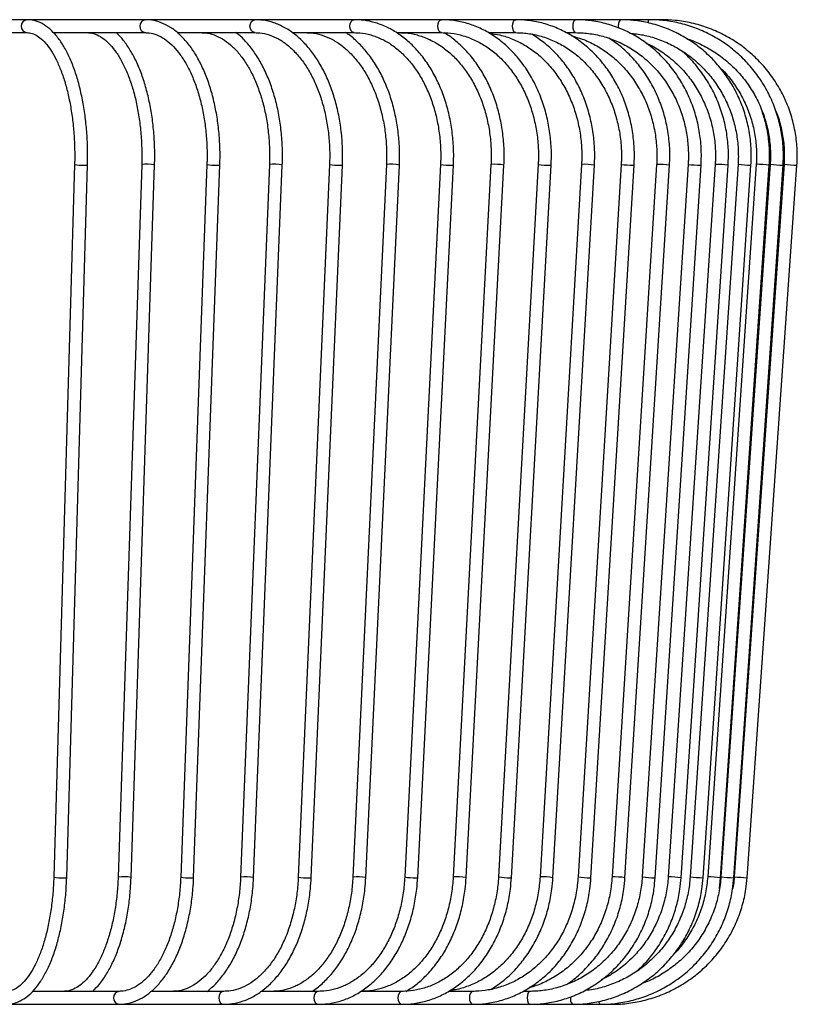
# Model space of a CAD drawing. Header units: millimetres. Extents: x 70.7 to 124.4, y 161.4 to 240.5.
# Tile 5 of 6: x 112.3 to 124.4, y 168.7 to 183.9. Entities that reach past the tile are written whole.
import ezdxf

# ---------------------------------------------------------------- set-up
doc = ezdxf.new("R2010")
doc.units = ezdxf.units.MM

msp = doc.modelspace()

# ---------------------------------------------------------------- linework, layer by layer
at = {"color": 7, "linetype": 'Continuous', "lineweight": 25}
for p, q in [((112.4632, 183.8682), (110.529, 183.8682)), ((114.2907, 183.8682), (112.4632, 183.8682)), ((115.9837, 183.8682), (114.2907, 183.8682)), ((117.5166, 183.8682), (115.9837, 183.8682)), ((118.866, 183.8682), (117.5166, 183.8682)), ((120.0117, 183.8682), (118.866, 183.8682)), ((120.9362, 183.8682), (120.0117, 183.8682)), ((121.6254, 183.8682), (120.9362, 183.8682)), ((122.069, 183.8682), (121.6254, 183.8682)), ((122.2602, 183.8682), (122.069, 183.8682)), ((110.8434, 183.6682), (112.4632, 183.6682)), ((112.8684, 183.6682), (114.2907, 183.6682)), ((114.7839, 183.6682), (115.9837, 183.6682)), ((116.5594, 183.6682), (117.5166, 183.6682)), ((118.1677, 183.6682), (118.866, 183.6682)), ((119.5839, 183.6682), (120.0117, 183.6682)), ((120.7863, 183.6682), (120.9362, 183.6682)), ((113.1972, 181.6316), (112.8757, 170.6316)), ((113.0756, 170.6257), (113.3971, 181.6257)), ((114.2333, 181.632), (113.8694, 170.632)), ((114.0693, 170.6254), (114.4332, 181.6254)), ((115.2411, 181.6323), (114.8361, 170.6323)), ((115.036, 170.625), (115.4409, 181.625)), ((116.206, 181.6327), (115.7615, 170.6327)), ((115.9614, 170.6246), (116.4058, 181.6246)), ((117.1346, 181.633), (116.6524, 170.633)), ((116.8522, 170.6243), (117.3344, 181.6243)), ((118.0136, 181.6334), (117.4954, 170.6334)), ((117.6952, 170.624), (118.2134, 181.624)), ((118.849, 181.6337), (118.2968, 170.6337)), ((118.4965, 170.6236), (119.0488, 181.6236)), ((119.6288, 181.634), (119.0447, 170.634)), ((119.2444, 170.6234), (119.8285, 181.6234)), ((120.3583, 181.6342), (119.7445, 170.6342)), ((119.9442, 170.6231), (120.558, 181.6231)), ((121.0271, 181.6345), (120.3859, 170.6345)), ((120.5856, 170.6228), (121.2268, 181.6228)), ((121.6397, 181.6347), (120.9736, 170.6347)), ((121.1732, 170.6226), (121.8394, 181.6226)), ((122.1873, 181.6349), (121.4988, 170.6349)), ((121.6984, 170.6224), (122.3869, 181.6224)), ((122.6737, 181.6351), (121.9653, 170.6351)), ((122.1649, 170.6222), (122.8733, 181.6222)), ((123.0918, 181.6352), (122.3664, 170.6352)), ((122.5659, 170.6221), (123.2914, 181.6221)), ((123.4446, 181.6354), (122.7048, 170.6354)), ((122.9043, 170.6219), (123.6442, 181.6219)), ((123.7269, 181.6355), (122.9756, 170.6355)), ((123.1751, 170.6218), (123.9265, 181.6218)), ((123.9408, 181.6356), (123.1807, 170.6356)), ((123.3802, 170.6218), (124.1403, 181.6218)), ((124.1547, 181.6356), (123.3858, 170.6356)), ((123.5853, 170.6217), (124.3542, 181.6217)), ((123.6403, 181.6217), (123.6442, 181.6219)), ((124.1391, 181.6217), (124.1403, 181.6218)), ((124.3541, 181.6217), (124.3542, 181.6217)), ((122.9005, 170.6217), (122.9043, 170.6219)), ((123.1566, 170.4541), (123.1751, 170.6218)), ((123.379, 170.6217), (123.3802, 170.6218)), ((123.3809, 170.6318), (123.3848, 170.6315)), ((123.5853, 170.6217), (123.5853, 170.6217)), ((113.8858, 168.8682), (112.5497, 168.8682)), ((115.5015, 168.8682), (114.3819, 168.8682)), ((116.9643, 168.8682), (116.0805, 168.8682)), ((118.2522, 168.8682), (117.6192, 168.8682)), ((119.3456, 168.8682), (118.9742, 168.8682)), ((120.2278, 168.8682), (120.1249, 168.8682)), ((112.1417, 168.6682), (113.8858, 168.6682)), ((113.8858, 168.6682), (115.5015, 168.6682)), ((115.5015, 168.6682), (116.9643, 168.6682)), ((116.9643, 168.6682), (118.2522, 168.6682)), ((118.2522, 168.6682), (119.3456, 168.6682)), ((119.3456, 168.6682), (120.2278, 168.6682)), ((120.2278, 168.6682), (120.8856, 168.6682)), ((120.8856, 168.6682), (121.3089, 168.6682)), ((121.3089, 168.6682), (121.4914, 168.6682))]:
    msp.add_line(p, q, dxfattribs=at)
at = {"color": 7, "linetype": 'Continuous', "lineweight": 25, "flags": 128}
for points in [[(115.9831, 183.6682), (115.9539, 183.6758), (115.9286, 183.6975), (115.9117, 183.7299), (115.9058, 183.7682), (115.9117, 183.8064), (115.9286, 183.8389), (115.9539, 183.8606), (115.9837, 183.8682)], [(117.5161, 183.6682), (117.4899, 183.6758), (117.4673, 183.6975), (117.4522, 183.7299), (117.4469, 183.7682), (117.4522, 183.8064), (117.4673, 183.8389), (117.4899, 183.8606), (117.5166, 183.8682)], [(118.8658, 183.6682), (118.843, 183.6758), (118.8234, 183.6975), (118.8104, 183.7299), (118.8058, 183.7682), (118.8104, 183.8064), (118.8234, 183.8389), (118.843, 183.8606), (118.866, 183.8682)], [(120.0115, 183.6682), (119.9926, 183.6758), (119.9763, 183.6975), (119.9655, 183.7299), (119.9617, 183.7682), (119.9655, 183.8064), (119.9763, 183.8389), (119.9926, 183.8606), (120.0117, 183.8682)], [(120.936, 183.6682), (120.9213, 183.6758), (120.9086, 183.6975), (120.9002, 183.7299), (120.8972, 183.7682), (120.9002, 183.8064), (120.9086, 183.8389), (120.9213, 183.8606), (120.9362, 183.8682)], [(119.0205, 181.6217), (119.0417, 181.6222), (119.0488, 181.6236)], [(120.5378, 181.6217), (120.5548, 181.6222), (120.558, 181.6231)], [(121.8259, 181.6217), (121.8385, 181.6222), (121.8394, 181.6226)], [(122.8654, 181.6217), (122.8733, 181.6222), (122.8733, 181.6222)], [(124.1399, 181.6322), (124.1533, 181.6313), (124.1543, 181.6313)], [(118.4683, 170.6217), (118.4895, 170.6222), (118.4965, 170.6236)], [(119.924, 170.6217), (119.941, 170.6222), (119.9442, 170.6231)], [(121.1598, 170.6217), (121.1723, 170.6222), (121.1732, 170.6226)], [(122.157, 170.6217), (122.1649, 170.6222), (122.1649, 170.6222)], [(115.5009, 168.8682), (115.4717, 168.8606), (115.4464, 168.8389), (115.4295, 168.8064), (115.4236, 168.7682), (115.4295, 168.7299), (115.4464, 168.6975), (115.4717, 168.6758), (115.5015, 168.6682)], [(116.9639, 168.8682), (116.9377, 168.8606), (116.9151, 168.8389), (116.9, 168.8064), (116.8947, 168.7682), (116.9, 168.7299), (116.9151, 168.6975), (116.9377, 168.6758), (116.9643, 168.6682)], [(118.2519, 168.8682), (118.2292, 168.8606), (118.2096, 168.8389), (118.1965, 168.8064), (118.1919, 168.7682), (118.1965, 168.7299), (118.2096, 168.6975), (118.2292, 168.6758), (118.2522, 168.6682)], [(119.3454, 168.8682), (119.3264, 168.8606), (119.3102, 168.8389), (119.2994, 168.8064), (119.2956, 168.7682), (119.2994, 168.7299), (119.3102, 168.6975), (119.3264, 168.6758), (119.3456, 168.6682)], [(120.2277, 168.8682), (120.2129, 168.8606), (120.2002, 168.8389), (120.1918, 168.8064), (120.1888, 168.7682), (120.1918, 168.7299), (120.2002, 168.6975), (120.2129, 168.6758), (120.2278, 168.6682)]]:
    msp.add_lwpolyline(points, dxfattribs=at)
at = {"color": 7, "linetype": 'Continuous', "lineweight": 25}
for centre, radius, start, end in [((112.471, 183.7681), 0.1003, 94.45464, 264.93081), ((114.3039, 183.7681), 0.1009, 97.50962, 262.0487), ((121.7372, 183.7788), 0.1431, 141.35543, 195.13336), ((122.1365, 183.8238), 0.0808, 146.66441, 183.0889), ((113.3024, 182.1184), 0.498, 257.80108, 274.19274), ((113.3555, 181.8022), 0.1813, 264.71392, 283.25322), ((114.3148, 181.0711), 0.5668, 77.94156, 98.26579), ((115.3599, 182.2359), 0.6151, 258.86295, 273.13384), ((115.4088, 181.7449), 0.1242, 262.94203, 285.01426), ((116.2811, 181.0167), 0.6205, 78.41159, 96.9591), ((117.268, 182.3735), 0.7524, 259.78606, 272.21064), ((117.3105, 181.6983), 0.0778, 260.03938, 287.90096), ((118.0816, 180.9524), 0.6844, 78.89771, 95.70232), ((118.9985, 182.5392), 0.9178, 260.62599, 271.37396), ((119.6887, 180.8768), 0.7595, 79.39324, 94.52523), ((120.5261, 182.7428), 1.1212, 261.39752, 270.60036), ((121.0743, 180.7256), 0.9101, 80.35562, 92.97237), ((121.8295, 183.0106), 1.3889, 262.14566, 269.85166), ((122.2168, 180.5055), 1.1298, 81.33896, 91.49516), ((122.8935, 183.4007), 1.7792, 262.9052, 269.09517), ((123.095, 180.1637), 1.4715, 82.32931, 90.12269), ((123.7006, 183.8901), 2.2692, 263.52214, 268.47758), ((123.6679, 179.3029), 2.3333, 83.6362, 88.54881), ((124.3193, 185.6236), 4.006, 264.57776, 267.42169), ((125.5849, 200.6554), 19.0735, 265.69971, 266.30036), ((112.981, 171.1201), 0.4998, 257.8359, 274.17069), ((113.034, 170.8024), 0.1815, 264.72202, 283.23899), ((113.9508, 170.0706), 0.5673, 77.94834, 98.25379), ((114.955, 171.2372), 0.6164, 258.88168, 273.12267), ((115.0038, 170.7449), 0.1242, 262.94464, 285.01021), ((115.8367, 170.0161), 0.6212, 78.41915, 96.94625), ((116.7858, 171.3748), 0.7537, 259.79972, 272.20299), ((116.8283, 170.6981), 0.0776, 260.01662, 287.93212), ((117.5633, 169.9515), 0.6852, 78.90593, 95.68897), ((118.4463, 171.5396), 0.9182, 260.62936, 271.37218), ((119.1046, 169.8763), 0.76, 79.39702, 94.51854), ((119.9123, 171.7438), 1.1222, 261.40329, 270.5975), ((120.4331, 169.7249), 0.9108, 80.35913, 92.9664), ((121.1634, 172.0121), 1.3904, 262.15136, 269.84899), ((121.5282, 169.5046), 1.1307, 81.34206, 91.49011), ((122.1851, 172.4005), 1.7791, 262.90475, 269.09537), ((122.3695, 169.1637), 1.4715, 82.32932, 90.12268), ((122.9608, 172.8906), 2.2697, 263.52285, 268.47718), ((122.9164, 168.3023), 2.3339, 83.63666, 88.54803), ((123.5594, 174.6262), 4.0086, 264.57896, 267.42104), ((124.8155, 189.6485), 19.0665, 265.69956, 266.30044), ((113.899, 168.7682), 0.1009, 97.94557, 262.49083), ((120.9922, 168.7543), 0.137, 167.16731, 218.91431), ((121.3721, 168.7104), 0.076, 178.17049, 213.75888)]:
    msp.add_arc(centre, radius, start, end, dxfattribs=at)
for points, knots in [([(113.3971, 181.6257), (113.398, 181.6706), (113.4007, 181.8007), (113.395, 182.0167), (113.3754, 182.2693), (113.3425, 182.5146), (113.297, 182.7489), (113.2392, 182.9689), (113.1697, 183.1715), (113.0892, 183.3539), (112.9981, 183.5134), (112.8969, 183.6474), (112.786, 183.7533), (112.6671, 183.8269), (112.5576, 183.8633), (112.4892, 183.8668), (112.4632, 183.8682)], [0, 0, 0, 0, 0.0398305, 0.1155161, 0.1912566, 0.2670558, 0.3429645, 0.4190428, 0.4953631, 0.5720113, 0.6490739, 0.7265813, 0.8042489, 0.8808866, 0.9548101, 1, 1, 1, 1]), ([(115.4409, 181.625), (115.4421, 181.6701), (115.4455, 181.8008), (115.4383, 182.0175), (115.4136, 182.2711), (115.3721, 182.5173), (115.3147, 182.7525), (115.2418, 182.9733), (115.1543, 183.1765), (115.0532, 183.3591), (114.9394, 183.5182), (114.8143, 183.6509), (114.6795, 183.7546), (114.5376, 183.8264), (114.4066, 183.8629), (114.324, 183.8667), (114.2907, 183.8682)], [0, 0, 0, 0, 0.0398793, 0.1155191, 0.1912149, 0.2669656, 0.3428122, 0.4187973, 0.494962, 0.5713354, 0.6479096, 0.7245553, 0.8008789, 0.8762904, 0.9502257, 1, 1, 1, 1]), ([(117.3344, 181.6243), (117.3358, 181.6696), (117.3399, 181.8007), (117.3312, 182.0181), (117.3019, 182.2722), (117.2525, 182.519), (117.1841, 182.7547), (117.0975, 182.9759), (116.9937, 183.1792), (116.8741, 183.3615), (116.7401, 183.5199), (116.5939, 183.6515), (116.4375, 183.7542), (116.2739, 183.8253), (116.1214, 183.8626), (116.0243, 183.8665), (115.9837, 183.8682)], [0, 0, 0, 0, 0.0399388, 0.1155015, 0.1911191, 0.2667809, 0.3425124, 0.4183349, 0.4942595, 0.5702757, 0.6463166, 0.7222275, 0.7977825, 0.8727168, 0.9468568, 1, 1, 1, 1]), ([(119.0488, 181.6236), (119.0504, 181.6692), (119.0551, 181.8006), (119.0452, 182.0184), (119.0116, 182.2729), (118.9552, 182.5199), (118.8771, 182.7558), (118.7783, 182.9771), (118.6601, 183.1802), (118.5242, 183.3621), (118.3726, 183.5199), (118.2076, 183.6508), (118.0318, 183.753), (117.8482, 183.8241), (117.6752, 183.8623), (117.5641, 183.8664), (117.5166, 183.8682)], [0, 0, 0, 0, 0.0400026, 0.1154541, 0.1909578, 0.266492, 0.3420668, 0.4176861, 0.4933421, 0.5689962, 0.6445844, 0.7200118, 0.7951622, 0.8699305, 0.9442748, 1, 1, 1, 1]), ([(120.558, 181.6231), (120.5599, 181.6688), (120.5651, 181.8004), (120.5541, 182.0185), (120.5169, 182.2731), (120.4544, 182.5202), (120.368, 182.756), (120.2587, 182.9771), (120.1281, 183.18), (119.9783, 183.3615), (119.8114, 183.5189), (119.63, 183.6496), (119.437, 183.7517), (119.2354, 183.823), (119.0438, 183.862), (118.9201, 183.8663), (118.866, 183.8682)], [0, 0, 0, 0, 0.0400653, 0.1153788, 0.1907408, 0.2661204, 0.3415159, 0.4169182, 0.4923095, 0.5676602, 0.6429283, 0.7180624, 0.7930113, 0.8677397, 0.9422458, 1, 1, 1, 1]), ([(121.8394, 181.6226), (121.8413, 181.6685), (121.847, 181.8002), (121.8351, 182.0184), (121.7949, 182.2729), (121.7274, 182.5199), (121.634, 182.7556), (121.516, 182.9765), (121.3752, 183.1791), (121.2137, 183.3604), (121.0339, 183.5176), (120.8387, 183.6482), (120.631, 183.7504), (120.414, 183.8221), (120.2062, 183.8618), (120.0714, 183.8662), (120.0117, 183.8682)], [0, 0, 0, 0, 0.0401226, 0.1152853, 0.1904917, 0.2657045, 0.3409164, 0.4161165, 0.49129, 0.5664172, 0.6414756, 0.7164417, 0.791297, 0.8660329, 0.9406564, 1, 1, 1, 1]), ([(122.8733, 181.6222), (122.8754, 181.6682), (122.8815, 181.8), (122.8688, 182.0183), (122.8263, 182.2726), (122.7547, 182.5194), (122.6559, 182.755), (122.531, 182.9756), (122.382, 183.178), (122.2112, 183.3592), (122.0211, 183.5163), (121.8147, 183.6469), (121.5951, 183.7493), (121.3656, 183.8213), (121.1445, 183.8616), (121.0006, 183.8661), (120.9362, 183.8682)], [0, 0, 0, 0, 0.0401713, 0.1151882, 0.1902445, 0.2653014, 0.3403514, 0.415386, 0.4903956, 0.56537, 0.640299, 0.7151741, 0.7899903, 0.8647476, 0.9394519, 1, 1, 1, 1]), ([(123.6442, 181.6219), (123.6464, 181.668), (123.6527, 181.7999), (123.6396, 182.0181), (123.5952, 182.2722), (123.5208, 182.5189), (123.4179, 182.7542), (123.288, 182.9747), (123.133, 183.177), (122.9552, 183.3581), (122.7575, 183.5152), (122.5427, 183.6459), (122.3142, 183.7485), (122.0753, 183.8207), (121.8442, 183.8615), (121.6934, 183.8661), (121.6254, 183.8682)], [0, 0, 0, 0, 0.040209, 0.1151025, 0.1900322, 0.2649609, 0.3398836, 0.4147958, 0.4896927, 0.56457, 0.6394243, 0.7142533, 0.7890562, 0.8638344, 0.9385913, 1, 1, 1, 1]), ([(124.1403, 181.6218), (124.1426, 181.6679), (124.1491, 181.7998), (124.1356, 182.0179), (124.0902, 182.272), (124.0139, 182.5185), (123.9084, 182.7537), (123.7753, 182.9741), (123.6164, 183.1763), (123.4343, 183.3574), (123.2316, 183.5145), (123.0115, 183.6453), (122.7771, 183.748), (122.5322, 183.8203), (122.2946, 183.8614), (122.1394, 183.8661), (122.069, 183.8682)], [0, 0, 0, 0, 0.0402338, 0.1150411, 0.1898825, 0.2647234, 0.3395619, 0.4143965, 0.4892257, 0.5640483, 0.6388637, 0.7136714, 0.7884715, 0.8632647, 0.938052, 1, 1, 1, 1]), ([(124.3542, 181.6217), (124.3565, 181.6678), (124.3631, 181.7997), (124.3494, 182.0179), (124.3035, 182.2718), (124.2264, 182.5183), (124.1199, 182.7534), (123.9853, 182.9738), (123.8248, 183.176), (123.6408, 183.357), (123.436, 183.5142), (123.2135, 183.645), (122.9767, 183.7477), (122.7291, 183.8202), (122.4888, 183.8613), (122.3316, 183.866), (122.2602, 183.8682)], [0, 0, 0, 0, 0.0402446, 0.115013, 0.1898148, 0.2646165, 0.3394182, 0.4142197, 0.489021, 0.563822, 0.6386227, 0.7134231, 0.7882232, 0.863023, 0.9378226, 1, 1, 1, 1]), ([(112.4632, 183.6682), (112.4763, 183.6675), (112.5151, 183.6657), (112.5801, 183.6449), (112.6629, 183.5939), (112.7472, 183.5135), (112.831, 183.4023), (112.9097, 183.2647), (112.9818, 183.1021), (113.0457, 182.9169), (113.1001, 182.712), (113.1436, 182.4908), (113.1755, 182.2571), (113.1947, 182.0149), (113.2007, 181.8049), (113.1981, 181.6772), (113.1972, 181.6316)], [0, 0, 0, 0, 0.0396472, 0.1171409, 0.1902309, 0.2678814, 0.3437648, 0.4194048, 0.4952664, 0.5715294, 0.6481699, 0.7251107, 0.8022712, 0.8795805, 0.9569783, 1, 1, 1, 1]), ([(113.3894, 183.6682), (113.4055, 183.6675), (113.4564, 183.6653), (113.542, 183.6398), (113.6464, 183.578), (113.747, 183.4862), (113.8419, 183.3672), (113.9299, 183.2223), (114.0096, 183.0532), (114.0794, 182.8625), (114.1378, 182.6532), (114.1836, 182.4287), (114.216, 182.1928), (114.2339, 181.9496), (114.2369, 181.7613), (114.234, 181.6557), (114.2333, 181.632)], [0, 0, 0, 0, 0.0396854, 0.1250398, 0.2070518, 0.2853284, 0.362025, 0.4383679, 0.5147519, 0.5913683, 0.6682484, 0.7453568, 0.8226396, 0.9000415, 0.9775111, 1, 1, 1, 1]), ([(114.4332, 181.6254), (114.4343, 181.6703), (114.4373, 181.8008), (114.4308, 182.0172), (114.4086, 182.2703), (114.3714, 182.5161), (114.3198, 182.7509), (114.2543, 182.9714), (114.1756, 183.1742), (114.0847, 183.3573), (113.9813, 183.5147), (113.899, 183.6189), (113.8483, 183.6606), (113.8391, 183.6682)], [0, 0, 0, 0, 0.053659, 0.1555374, 0.2574908, 0.3595221, 0.4616946, 0.5640789, 0.6667524, 0.7697915, 0.8732416, 0.9770322, 1, 1, 1, 1]), ([(114.2907, 183.6682), (114.3097, 183.6674), (114.3685, 183.6652), (114.4668, 183.639), (114.5847, 183.5771), (114.6982, 183.4849), (114.8049, 183.3652), (114.9036, 183.2196), (114.9926, 183.0501), (115.0704, 182.8591), (115.1354, 182.6497), (115.1863, 182.4253), (115.2221, 182.1896), (115.2419, 181.9467), (115.245, 181.7597), (115.2418, 181.6552), (115.2411, 181.6323)], [0, 0, 0, 0, 0.0397332, 0.1231101, 0.2046745, 0.2836285, 0.3610839, 0.4379869, 0.5147996, 0.5916915, 0.6687495, 0.7459774, 0.8233462, 0.9008153, 0.9783417, 1, 1, 1, 1]), ([(115.1531, 183.6682), (115.1748, 183.6674), (115.2409, 183.6651), (115.3512, 183.6385), (115.4822, 183.5765), (115.6081, 183.484), (115.7264, 183.3637), (115.8355, 183.2175), (115.9336, 183.0475), (116.0192, 182.8563), (116.0905, 182.6467), (116.1462, 182.4223), (116.1854, 182.1868), (116.207, 181.9442), (116.2102, 181.7582), (116.2067, 181.6546), (116.206, 181.6327)], [0, 0, 0, 0, 0.0397854, 0.1218404, 0.2028811, 0.2821558, 0.3601628, 0.4375506, 0.5147399, 0.5919133, 0.6691637, 0.746525, 0.8239899, 0.9015327, 0.9791203, 1, 1, 1, 1]), ([(116.4058, 181.6246), (116.4071, 181.6698), (116.4109, 181.8007), (116.4029, 182.0179), (116.3758, 182.2717), (116.3303, 182.5183), (116.2672, 182.7537), (116.1873, 182.9748), (116.0914, 183.178), (115.9809, 183.361), (115.8561, 183.5177), (115.7577, 183.6206), (115.6985, 183.6612), (115.6884, 183.6682)], [0, 0, 0, 0, 0.0539943, 0.1562858, 0.2586529, 0.3610877, 0.4636359, 0.5663406, 0.6692355, 0.7723294, 0.8755736, 0.9787299, 1, 1, 1, 1]), ([(115.9837, 183.6682), (116.0078, 183.6674), (116.0809, 183.6651), (116.2025, 183.6381), (116.3459, 183.576), (116.4837, 183.4833), (116.6131, 183.3627), (116.7323, 183.216), (116.8392, 183.0455), (116.9323, 182.8539), (117.0097, 182.6442), (117.0702, 182.4198), (117.1125, 182.1843), (117.1358, 181.9419), (117.1392, 181.7569), (117.1354, 181.6542), (117.1346, 181.633)], [0, 0, 0, 0, 0.0398384, 0.1209759, 0.2015357, 0.2809168, 0.3592957, 0.4370771, 0.5145907, 0.5920346, 0.669482, 0.7469855, 0.8245553, 0.902179, 0.9798338, 1, 1, 1, 1]), ([(116.7694, 183.6682), (116.7957, 183.6674), (116.8753, 183.665), (117.0075, 183.6379), (117.1629, 183.5756), (117.312, 183.4828), (117.452, 183.3619), (117.5807, 183.2148), (117.6962, 183.044), (117.7964, 182.8521), (117.8797, 182.6422), (117.9447, 182.4177), (117.9901, 182.1823), (118.015, 181.9399), (118.0185, 181.7557), (118.0144, 181.6538), (118.0136, 181.6334)], [0, 0, 0, 0, 0.0398903, 0.1203726, 0.2005255, 0.279896, 0.3585077, 0.4365918, 0.5143855, 0.592057, 0.6696968, 0.7473461, 0.825027, 0.9027384, 0.9804668, 1, 1, 1, 1]), ([(118.2134, 181.624), (118.2149, 181.6694), (118.2193, 181.8006), (118.21, 182.0183), (118.1785, 182.2726), (118.1255, 182.5196), (118.0521, 182.7554), (117.9591, 182.9767), (117.8479, 183.1798), (117.72, 183.3624), (117.5762, 183.5185), (117.4631, 183.6208), (117.3955, 183.6612), (117.3838, 183.6682)], [0, 0, 0, 0, 0.0542381, 0.156703, 0.2592408, 0.3618295, 0.4644927, 0.5672464, 0.6700909, 0.7729944, 0.875848, 0.9784891, 1, 1, 1, 1]), ([(117.5166, 183.6682), (117.5451, 183.6674), (117.6307, 183.665), (117.7728, 183.6377), (117.9394, 183.5753), (118.0992, 183.4824), (118.2492, 183.3613), (118.3871, 183.2139), (118.5105, 183.0428), (118.6176, 182.8507), (118.7066, 182.6406), (118.7758, 182.4159), (118.8242, 182.1805), (118.8501, 181.9424), (118.8542, 181.759), (118.85, 181.6578), (118.849, 181.6337)], [0, 0, 0, 0, 0.0399396, 0.1199429, 0.1997628, 0.2790647, 0.3578087, 0.4361139, 0.5141385, 0.5920136, 0.6698264, 0.7476195, 0.8254142, 0.9032183, 0.9769628, 1, 1, 1, 1]), ([(118.2136, 183.6682), (118.2441, 183.6674), (118.3354, 183.665), (118.4867, 183.6376), (118.6638, 183.5751), (118.8335, 183.4821), (118.9929, 183.3609), (119.1394, 183.2133), (119.2705, 183.0419), (119.3841, 182.8495), (119.4783, 182.6393), (119.5516, 182.4145), (119.6027, 182.179), (119.6301, 181.941), (119.6343, 181.7582), (119.6299, 181.6575), (119.6288, 181.634)], [0, 0, 0, 0, 0.0399861, 0.1196344, 0.199187, 0.2783975, 0.3572066, 0.4356665, 0.5138749, 0.5919267, 0.6698939, 0.7478219, 0.8257316, 0.9036327, 0.977453, 1, 1, 1, 1]), ([(118.866, 183.6682), (118.8984, 183.6674), (118.9949, 183.6649), (119.1548, 183.6375), (119.3416, 183.5749), (119.5206, 183.4819), (119.6888, 183.3606), (119.8432, 183.2128), (119.9814, 183.0413), (120.101, 182.8487), (120.2002, 182.6382), (120.2773, 182.4134), (120.3311, 182.1778), (120.3598, 181.9398), (120.3641, 181.7575), (120.3594, 181.6573), (120.3583, 181.6342)], [0, 0, 0, 0, 0.0400292, 0.1194106, 0.1987499, 0.2778642, 0.3566949, 0.4352571, 0.513606, 0.5918057, 0.6699111, 0.7479615, 0.8259808, 0.9039805, 0.9778815, 1, 1, 1, 1]), ([(119.8285, 181.6234), (119.8303, 181.669), (119.8352, 181.8005), (119.8248, 182.0185), (119.7893, 182.273), (119.7297, 182.5201), (119.6473, 182.756), (119.543, 182.9772), (119.4183, 183.1801), (119.2754, 183.3623), (119.1151, 183.5179), (118.9885, 183.6202), (118.9129, 183.6608), (118.8992, 183.6682)], [0, 0, 0, 0, 0.0544222, 0.1568997, 0.2594457, 0.3620241, 0.46464, 0.5672905, 0.6699502, 0.7725735, 0.8750883, 0.9773976, 1, 1, 1, 1]), ([(119.6025, 183.6583), (119.6572, 183.6513), (119.7789, 183.6358), (119.9626, 183.5742), (120.1502, 183.4819), (120.3263, 183.3603), (120.4881, 183.2125), (120.6328, 183.0408), (120.7581, 182.848), (120.862, 182.6375), (120.9426, 182.4125), (120.9987, 182.1769), (121.0287, 181.9388), (121.0331, 181.7569), (121.0282, 181.6571), (121.0271, 181.6345)], [0, 0, 0, 0, 0.0684269, 0.1521649, 0.2357474, 0.3191216, 0.4022837, 0.485263, 0.5681018, 0.6508412, 0.7335145, 0.8161447, 0.8987459, 0.9770002, 1, 1, 1, 1]), ([(120.0117, 183.6682), (120.0473, 183.6674), (120.1529, 183.6649), (120.3277, 183.6373), (120.5316, 183.5747), (120.727, 183.4816), (120.9104, 183.3602), (121.0789, 183.2123), (121.2296, 183.0404), (121.36, 182.8476), (121.4681, 182.6369), (121.552, 182.4118), (121.6103, 182.1761), (121.6414, 181.9379), (121.6459, 181.7564), (121.6409, 181.657), (121.6397, 181.6347)], [0, 0, 0, 0, 0.0401043, 0.1191285, 0.1981639, 0.2771044, 0.3559104, 0.434571, 0.5130968, 0.5915107, 0.6698383, 0.748103, 0.826323, 0.9045113, 0.9785821, 1, 1, 1, 1]), ([(121.2268, 181.6228), (121.2287, 181.6686), (121.2342, 181.8003), (121.2227, 182.0185), (121.1839, 182.273), (121.1188, 182.5201), (121.0287, 182.7559), (120.9148, 182.9768), (120.7789, 183.1797), (120.6227, 183.3607), (120.4506, 183.5188), (120.3239, 183.6014), (120.2611, 183.6424)], [0, 0, 0, 0, 0.05598766, 0.16104961, 0.26617584, 0.37131804, 0.47646829, 0.5816121, 0.68672571, 0.79177463, 0.89671454, 1, 1, 1, 1]), ([(120.8736, 183.6187), (120.929, 183.6038), (121.0551, 183.5698), (121.2422, 183.4809), (121.4324, 183.3602), (121.6068, 183.212), (121.7629, 183.0402), (121.898, 182.8472), (122.0098, 182.6364), (122.0966, 182.4113), (122.157, 182.1755), (122.1891, 181.9372), (122.1937, 181.756), (122.1885, 181.6569), (122.1873, 181.6349)], [0, 0, 0, 0, 0.07153178, 0.16283444, 0.25403305, 0.34511284, 0.43607579, 0.52693491, 0.61770826, 0.70841441, 0.79906983, 0.88968799, 0.97553438, 1, 1, 1, 1]), ([(120.9362, 183.6682), (120.9743, 183.6673), (121.0872, 183.6649), (121.274, 183.6372), (121.4917, 183.5746), (121.7002, 183.4814), (121.8959, 183.3599), (122.0757, 183.212), (122.2366, 183.04), (122.3757, 182.847), (122.491, 182.6361), (122.5804, 182.4109), (122.6426, 182.175), (122.6756, 181.9367), (122.6803, 181.7556), (122.6749, 181.6568), (122.6737, 181.6351)], [0, 0, 0, 0, 0.0401637, 0.1189788, 0.197825, 0.2766336, 0.3553837, 0.4340637, 0.5126712, 0.5912104, 0.6696898, 0.7481198, 0.8265106, 0.9048717, 0.9791092, 1, 1, 1, 1]), ([(121.774, 183.6601), (121.8425, 183.6526), (121.9889, 183.6366), (122.2073, 183.5739), (122.4256, 183.4815), (122.6306, 183.3598), (122.8188, 183.2118), (122.9872, 183.0398), (123.1329, 182.8467), (123.2535, 182.6357), (123.3471, 182.4104), (123.4121, 182.1743), (123.4466, 181.9359), (123.4514, 181.7551), (123.4458, 181.6567), (123.4446, 181.6354)], [0, 0, 0, 0, 0.0726638, 0.1555274, 0.2383772, 0.321204, 0.404001, 0.4867644, 0.5694934, 0.6521896, 0.7348562, 0.8174977, 0.9001195, 0.9784042, 1, 1, 1, 1]), ([(122.3869, 181.6224), (122.389, 181.6683), (122.3949, 181.8001), (122.3826, 182.0184), (122.3411, 182.2728), (122.2715, 182.5197), (122.1751, 182.7553), (122.0534, 182.976), (121.9084, 183.1788), (121.7414, 183.3589), (121.5868, 183.495), (121.483, 183.5595), (121.447, 183.582)], [0, 0, 0, 0, 0.0589773, 0.169281, 0.2796456, 0.3900142, 0.5003755, 0.6107147, 0.7210136, 0.8312509, 0.9414038, 1, 1, 1, 1]), ([(122.0272, 183.5046), (122.0487, 183.4956), (122.1417, 183.4566), (122.2938, 183.3585), (122.4789, 183.2122), (122.6436, 183.0398), (122.7864, 182.8469), (122.9046, 182.6359), (122.9963, 182.4106), (123.06, 182.1746), (123.0938, 181.9362), (123.0986, 181.7554), (123.093, 181.6567), (123.0918, 181.6352)], [0, 0, 0, 0, 0.0317809, 0.1371263, 0.2424104, 0.347628, 0.45278, 0.5578719, 0.6629114, 0.7679081, 0.8728715, 0.9723175, 1, 1, 1, 1]), ([(122.6524, 183.5731), (122.6571, 183.5718), (122.7397, 183.5499), (122.8919, 183.4792), (123.1035, 183.3603), (123.2969, 183.2116), (123.4702, 183.0398), (123.6201, 182.8466), (123.7443, 182.6356), (123.8405, 182.4101), (123.9074, 182.174), (123.9429, 181.9354), (123.9478, 181.7549), (123.942, 181.6566), (123.9408, 181.6356)], [0, 0, 0, 0, 0.00577068, 0.10323481, 0.20069187, 0.29813934, 0.39557543, 0.49299918, 0.59041049, 0.68781004, 0.78519919, 0.88257992, 0.97486278, 1, 1, 1, 1]), ([(123.2914, 181.6221), (123.2936, 181.6681), (123.2998, 181.7999), (123.2869, 182.0182), (123.2433, 182.2724), (123.1702, 182.5192), (123.0691, 182.7545), (122.9418, 182.9755), (122.7883, 183.1763), (122.6606, 183.3166), (122.5791, 183.381), (122.5628, 183.394)], [0, 0, 0, 0, 0.0688541, 0.1972567, 0.3257238, 0.4541897, 0.5826437, 0.7110744, 0.8394698, 0.9678182, 1, 1, 1, 1]), ([(123.1544, 183.1405), (123.1898, 183.1065), (123.2832, 183.0165), (123.4096, 182.8461), (123.5329, 182.6358), (123.6278, 182.4102), (123.694, 182.1742), (123.729, 181.9356), (123.7339, 181.755), (123.7282, 181.6566), (123.7269, 181.6355)], [0, 0, 0, 0, 0.0892764, 0.2360755, 0.3828385, 0.5295681, 0.6762686, 0.8229458, 0.9619345, 1, 1, 1, 1]), ([(123.9265, 181.6218), (123.9287, 181.6679), (123.9352, 181.7998), (123.9212, 182.0178), (123.8825, 182.2522), (123.8352, 182.3954), (123.8148, 182.4572)], [0, 0, 0, 0, 0.1630592, 0.4664712, 0.7700253, 1, 1, 1, 1]), ([(124.028, 182.4552), (124.0349, 182.4396), (124.075, 182.3494), (124.1193, 182.1732), (124.1572, 181.9354), (124.1617, 181.7547), (124.1559, 181.6566), (124.1547, 181.6356)], [0, 0, 0, 0, 0.0610906, 0.3540897, 0.6470879, 0.9247703, 1, 1, 1, 1]), ([(112.8757, 170.6316), (112.874, 170.5887), (112.8694, 170.464), (112.8518, 170.2605), (112.8191, 170.0271), (112.7744, 169.8063), (112.7189, 169.602), (112.6538, 169.4177), (112.5806, 169.2567), (112.5013, 169.1217), (112.4183, 169.0148), (112.3342, 168.937), (112.2519, 168.8883), (112.1889, 168.87), (112.1525, 168.8686), (112.1417, 168.8682)], [0, 0, 0, 0, 0.044397, 0.1290276, 0.2136111, 0.2980408, 0.3822434, 0.466131, 0.5496035, 0.6325677, 0.7150071, 0.7971764, 0.87966, 0.9643905, 1, 1, 1, 1]), ([(112.1417, 168.6682), (112.1654, 168.6693), (112.2287, 168.6723), (112.33, 168.7032), (112.4416, 168.7668), (112.548, 168.8598), (112.6487, 168.9821), (112.7418, 169.1327), (112.8256, 169.3087), (112.8986, 169.5064), (112.9601, 169.7224), (113.0094, 169.9536), (113.0458, 170.1966), (113.0674, 170.4223), (113.0732, 170.5666), (113.0756, 170.6257)], [0, 0, 0, 0, 0.0449561, 0.1203713, 0.1967844, 0.2761259, 0.3583967, 0.442244, 0.5263483, 0.6101478, 0.6935964, 0.7767534, 0.859696, 0.9424941, 1, 1, 1, 1]), ([(113.8694, 170.632), (113.8676, 170.5892), (113.8623, 170.4648), (113.8424, 170.2617), (113.8055, 170.0289), (113.755, 169.8086), (113.6923, 169.6047), (113.6186, 169.4208), (113.5357, 169.2599), (113.4456, 169.1248), (113.3507, 169.0173), (113.2534, 168.9384), (113.1558, 168.8883), (113.0804, 168.8699), (113.0369, 168.8685), (113.0255, 168.8682)], [0, 0, 0, 0, 0.0443899, 0.129076, 0.2137163, 0.2982092, 0.3824913, 0.4664945, 0.5501557, 0.6334481, 0.7164604, 0.7994674, 0.8831636, 0.9691562, 1, 1, 1, 1]), ([(113.478, 168.8682), (113.5148, 168.9057), (113.5906, 168.9829), (113.693, 169.133), (113.7873, 169.3082), (113.8696, 169.5061), (113.939, 169.7224), (113.9947, 169.954), (114.0358, 170.1975), (114.0601, 170.4229), (114.0666, 170.5668), (114.0693, 170.6254)], [0, 0, 0, 0, 0.1093492, 0.2251718, 0.3416915, 0.4580862, 0.5741696, 0.6899443, 0.8054706, 0.9208216, 1, 1, 1, 1]), ([(114.8361, 170.6323), (114.8341, 170.5897), (114.8282, 170.4655), (114.8062, 170.2629), (114.7651, 170.0304), (114.709, 169.8105), (114.6392, 169.607), (114.5572, 169.4233), (114.4648, 169.2624), (114.364, 169.127), (114.2572, 169.0189), (114.1467, 168.939), (114.0341, 168.8878), (113.9472, 168.8697), (113.8976, 168.8685), (113.8858, 168.8682)], [0, 0, 0, 0, 0.04437409, 0.12911541, 0.21381564, 0.298381, 0.38276062, 0.46690795, 0.55079567, 0.6344512, 0.71801928, 0.80175989, 0.88636927, 0.97300188, 1, 1, 1, 1]), ([(113.8858, 168.6682), (113.9131, 168.6692), (113.9883, 168.672), (114.1102, 168.7021), (114.2478, 168.7659), (114.3794, 168.8596), (114.5037, 168.9822), (114.6189, 169.1323), (114.723, 169.3077), (114.8142, 169.5053), (114.8912, 169.7218), (114.9531, 169.9536), (114.9988, 170.1974), (115.0258, 170.4228), (115.0331, 170.5666), (115.036, 170.625)], [0, 0, 0, 0, 0.0446794, 0.122924, 0.2015652, 0.2815045, 0.362959, 0.4455314, 0.5286517, 0.6118744, 0.6949851, 0.7779456, 0.8607701, 0.9434926, 1, 1, 1, 1]), ([(115.7615, 170.6327), (115.7593, 170.5901), (115.7529, 170.4662), (115.7287, 170.2639), (115.6837, 170.0318), (115.6221, 169.8122), (115.5455, 169.6088), (115.4553, 169.4252), (115.3536, 169.2642), (115.2423, 169.1284), (115.1238, 169.0197), (115.0002, 168.939), (114.8731, 168.8873), (114.7756, 168.8695), (114.7206, 168.8684), (114.7087, 168.8682)], [0, 0, 0, 0, 0.0443518, 0.129152, 0.2139187, 0.2985675, 0.3830616, 0.4673752, 0.5515114, 0.6355358, 0.7195751, 0.8039323, 0.8891777, 0.976061, 1, 1, 1, 1]), ([(115.247, 168.8682), (115.2912, 168.9057), (115.3817, 168.9826), (115.505, 169.1324), (115.6187, 169.307), (115.7184, 169.5045), (115.8027, 169.7209), (115.8705, 169.9528), (115.9206, 170.1968), (115.9502, 170.4224), (115.9582, 170.5663), (115.9614, 170.6246)], [0, 0, 0, 0, 0.1095999, 0.2247878, 0.3407123, 0.456928, 0.5731207, 0.6891946, 0.8051383, 0.9209763, 1, 1, 1, 1]), ([(116.6524, 170.633), (116.65, 170.5906), (116.643, 170.4669), (116.6168, 170.2648), (116.5679, 170.033), (116.5011, 169.8135), (116.4178, 169.6103), (116.3198, 169.4266), (116.209, 169.2655), (116.0874, 169.1293), (115.9575, 169.02), (115.8212, 168.9388), (115.6822, 168.8874), (115.575, 168.8695), (115.5151, 168.8684), (115.5015, 168.8682)], [0, 0, 0, 0, 0.04432448, 0.1291894, 0.21403016, 0.29877328, 0.38339531, 0.46788907, 0.55228036, 0.63664005, 0.72110093, 0.80594717, 0.891606, 0.9753419, 1, 1, 1, 1]), ([(115.5015, 168.6682), (115.5326, 168.6692), (115.6194, 168.6719), (115.7609, 168.7015), (115.9223, 168.7652), (116.077, 168.8592), (116.2232, 168.9819), (116.3586, 169.1317), (116.4812, 169.3066), (116.5889, 169.5037), (116.6801, 169.72), (116.7536, 169.9519), (116.8079, 170.196), (116.8401, 170.4218), (116.8487, 170.5658), (116.8522, 170.6243)], [0, 0, 0, 0, 0.0444842, 0.1242155, 0.2041161, 0.2846032, 0.3658659, 0.4478219, 0.5302467, 0.6129111, 0.6956441, 0.7783472, 0.8609977, 0.9435995, 1, 1, 1, 1]), ([(117.4954, 170.6334), (117.4928, 170.591), (117.4853, 170.4675), (117.4572, 170.2657), (117.4047, 170.034), (117.3328, 169.8146), (117.2432, 169.6114), (117.1376, 169.4276), (117.018, 169.2662), (116.8865, 169.1297), (116.7455, 169.0199), (116.5971, 168.9383), (116.4455, 168.8869), (116.3294, 168.8694), (116.2651, 168.8684), (116.2512, 168.8682)], [0, 0, 0, 0, 0.04429417, 0.12923147, 0.21415533, 0.29900297, 0.38376329, 0.46844375, 0.55308366, 0.63774176, 0.72256303, 0.80777969, 0.89368936, 0.97689682, 1, 1, 1, 1]), ([(116.8691, 168.8682), (116.9198, 168.9056), (117.0238, 168.9822), (117.1661, 169.1318), (117.2974, 169.306), (117.4127, 169.5031), (117.5104, 169.7192), (117.5893, 169.951), (117.6476, 170.1952), (117.6821, 170.4212), (117.6914, 170.5654), (117.6952, 170.624)], [0, 0, 0, 0, 0.1098685, 0.2248769, 0.3404455, 0.4563527, 0.5724181, 0.6885127, 0.804582, 0.9206178, 1, 1, 1, 1]), ([(118.2968, 170.6337), (118.2941, 170.5914), (118.2861, 170.468), (118.2561, 170.2664), (118.2001, 170.0348), (118.1234, 169.8155), (118.0278, 169.6122), (117.9149, 169.4283), (117.7868, 169.2667), (117.6458, 169.1298), (117.4943, 169.0197), (117.3344, 168.9378), (117.1711, 168.8864), (117.0468, 168.8694), (116.9785, 168.8684), (116.9643, 168.8682)], [0, 0, 0, 0, 0.0442619, 0.1292792, 0.2142942, 0.2992542, 0.3841583, 0.4690242, 0.5538832, 0.6388082, 0.7239251, 0.8094108, 0.8954595, 0.9782564, 1, 1, 1, 1]), ([(116.9643, 168.6682), (116.999, 168.6691), (117.0966, 168.6718), (117.2562, 168.7011), (117.4391, 168.7648), (117.6147, 168.8589), (117.7806, 168.9816), (117.9343, 169.1312), (118.0735, 169.3058), (118.196, 169.5025), (118.2999, 169.7184), (118.3837, 169.9502), (118.4458, 170.1944), (118.4826, 170.4205), (118.4925, 170.5649), (118.4965, 170.6236)], [0, 0, 0, 0, 0.0443376, 0.1249024, 0.205549, 0.2864611, 0.3677632, 0.4494645, 0.5314929, 0.613745, 0.6961251, 0.7785642, 0.8610146, 0.9434624, 1, 1, 1, 1]), ([(119.0447, 170.634), (119.0418, 170.5918), (119.0334, 170.4685), (119.0017, 170.267), (118.9424, 170.0355), (118.8611, 169.8162), (118.7597, 169.6128), (118.6399, 169.4287), (118.5039, 169.2668), (118.3539, 169.1296), (118.1923, 169.0193), (118.0218, 168.9372), (117.8475, 168.886), (117.7157, 168.8693), (117.6438, 168.8684), (117.6294, 168.8682)], [0, 0, 0, 0, 0.04422868, 0.12933297, 0.21444597, 0.29952332, 0.38457207, 0.46960798, 0.55466928, 0.63982479, 0.72517621, 0.81084985, 0.89696463, 0.97944291, 1, 1, 1, 1]), ([(119.7445, 170.6342), (119.7415, 170.5922), (119.7327, 170.469), (119.6993, 170.2676), (119.6369, 170.036), (119.5514, 169.8166), (119.4446, 169.6132), (119.3183, 169.4289), (119.1747, 169.2668), (119.0163, 169.1293), (118.8454, 169.0188), (118.6649, 168.9367), (118.4806, 168.8856), (118.3419, 168.8692), (118.2666, 168.8683), (118.2522, 168.8682)], [0, 0, 0, 0, 0.0441955, 0.1293924, 0.2146082, 0.2998044, 0.3849892, 0.4701838, 0.5554262, 0.6407748, 0.7263065, 0.8121063, 0.8982421, 0.9804724, 1, 1, 1, 1]), ([(118.2522, 168.6682), (118.2901, 168.6691), (118.3973, 168.6718), (118.573, 168.7009), (118.7749, 168.7645), (118.969, 168.8587), (119.1522, 168.9813), (119.322, 169.1309), (119.4757, 169.3053), (119.6111, 169.5018), (119.726, 169.7174), (119.8189, 169.949), (119.8877, 170.193), (119.9287, 170.4194), (119.9397, 170.5641), (119.9442, 170.6231)], [0, 0, 0, 0, 0.0442251, 0.125279, 0.2063814, 0.287602, 0.369013, 0.4506408, 0.5324717, 0.6144684, 0.6965859, 0.7787837, 0.8610313, 0.9433093, 1, 1, 1, 1]), ([(118.319, 168.8682), (118.3757, 168.9056), (118.4917, 168.982), (118.6509, 169.1314), (118.7978, 169.3054), (118.9269, 169.5021), (119.0366, 169.7179), (119.1251, 169.9496), (119.1907, 170.1936), (119.2297, 170.4199), (119.2401, 170.5645), (119.2444, 170.6234)], [0, 0, 0, 0, 0.1101117, 0.2251609, 0.3405779, 0.4562719, 0.572148, 0.6881295, 0.8041645, 0.9202207, 1, 1, 1, 1]), ([(120.3859, 170.6345), (120.3828, 170.5925), (120.3735, 170.4694), (120.3387, 170.268), (120.2735, 170.0364), (120.1839, 169.8169), (120.0721, 169.6133), (119.9398, 169.4289), (119.7892, 169.2665), (119.6229, 169.1291), (119.4435, 169.0179), (119.2538, 168.9376), (119.1033, 168.8929), (119.0165, 168.8849), (118.9964, 168.883)], [0, 0, 0, 0, 0.0477324, 0.1399192, 0.2321342, 0.32434, 0.4165502, 0.5087884, 0.6010909, 0.6935076, 0.7860979, 0.8789198, 0.9720114, 1, 1, 1, 1]), ([(120.9736, 170.6347), (120.9703, 170.5928), (120.9607, 170.4697), (120.9245, 170.2684), (120.8566, 170.0367), (120.7634, 169.8171), (120.6469, 169.6134), (120.5091, 169.4288), (120.3521, 169.2663), (120.1786, 169.1285), (119.9914, 169.0178), (119.7935, 168.9357), (119.5915, 168.885), (119.4409, 168.8691), (119.3601, 168.8683), (119.3456, 168.8682)], [0, 0, 0, 0, 0.0441321, 0.1295227, 0.2149451, 0.300368, 0.3858052, 0.471277, 0.5568112, 0.6424421, 0.7282065, 0.8141363, 0.9002469, 0.9821331, 1, 1, 1, 1]), ([(119.3456, 168.6682), (119.3862, 168.6691), (119.5017, 168.6718), (119.6911, 168.7007), (119.9093, 168.7643), (120.1189, 168.8585), (120.3169, 168.9812), (120.5003, 169.1308), (120.6665, 169.305), (120.8128, 169.5014), (120.937, 169.7168), (121.0374, 169.9482), (121.1119, 170.1921), (121.1563, 170.4186), (121.1683, 170.5634), (121.1732, 170.6226)], [0, 0, 0, 0, 0.0441389, 0.1254881, 0.2068745, 0.2883112, 0.3698366, 0.4514723, 0.5332227, 0.6150791, 0.6970251, 0.7790422, 0.8611128, 0.943223, 1, 1, 1, 1]), ([(119.6201, 168.8974), (119.6665, 168.9256), (119.7773, 168.9931), (119.9365, 169.1314), (120.0971, 169.305), (120.2381, 169.5016), (120.3579, 169.7171), (120.4548, 169.9486), (120.5266, 170.1925), (120.5694, 170.4189), (120.5809, 170.5637), (120.5856, 170.6228)], [0, 0, 0, 0, 0.0851687, 0.2035982, 0.322252, 0.4411014, 0.5601054, 0.6792229, 0.7984196, 0.9176706, 1, 1, 1, 1]), ([(121.4988, 170.6349), (121.4954, 170.593), (121.4855, 170.47), (121.4481, 170.2687), (121.3778, 170.0369), (121.2812, 169.8172), (121.1606, 169.6133), (121.0176, 169.4285), (120.8549, 169.266), (120.675, 169.1277), (120.4804, 169.0188), (120.3274, 168.9519), (120.2385, 168.9315), (120.2206, 168.9274)], [0, 0, 0, 0, 0.0527123, 0.1548873, 0.2571056, 0.3593312, 0.4615805, 0.5638742, 0.666238, 0.7687006, 0.8712896, 0.9740256, 1, 1, 1, 1]), ([(121.9653, 170.6351), (121.9619, 170.5933), (121.9517, 170.4703), (121.9132, 170.269), (121.8407, 170.037), (121.7412, 169.8172), (121.6168, 169.6132), (121.4694, 169.4283), (121.3015, 169.2655), (121.1158, 169.1276), (120.9154, 169.0168), (120.7036, 168.935), (120.4876, 168.8845), (120.3276, 168.869), (120.2423, 168.8683), (120.2278, 168.8682)], [0, 0, 0, 0, 0.04407675, 0.12965698, 0.2152768, 0.30090561, 0.38655542, 0.47224023, 0.55797557, 0.64377714, 0.72965849, 0.81562788, 0.90168493, 0.98336154, 1, 1, 1, 1]), ([(120.2278, 168.6682), (120.2707, 168.6691), (120.393, 168.6717), (120.5935, 168.7006), (120.8247, 168.7642), (121.047, 168.8583), (121.2569, 168.981), (121.4514, 169.1307), (121.6275, 169.3049), (121.7826, 169.5012), (121.9143, 169.7166), (122.0208, 169.9479), (122.0998, 170.1916), (122.147, 170.4181), (122.1597, 170.5629), (122.1649, 170.6222)], [0, 0, 0, 0, 0.0440744, 0.1256038, 0.2071676, 0.2887512, 0.370373, 0.4520461, 0.5337771, 0.6155668, 0.6974117, 0.7793053, 0.8612399, 0.9432075, 1, 1, 1, 1]), ([(120.7977, 168.9769), (120.8025, 168.9797), (120.8754, 169.0232), (121.0029, 169.1326), (121.1756, 169.3044), (121.3262, 169.5014), (121.4545, 169.7166), (121.5581, 169.948), (121.635, 170.1918), (121.6809, 170.4183), (121.6933, 170.5631), (121.6984, 170.6224)], [0, 0, 0, 0, 0.00904256, 0.1375056, 0.26609895, 0.39481888, 0.52365214, 0.65258073, 0.78158585, 0.9106503, 1, 1, 1, 1]), ([(120.8856, 168.6682), (120.9302, 168.6691), (121.0575, 168.6717), (121.2664, 168.7006), (121.5074, 168.7641), (121.739, 168.8583), (121.9579, 168.981), (122.1606, 169.1306), (122.3442, 169.3049), (122.5058, 169.5011), (122.6431, 169.7165), (122.754, 169.9477), (122.8364, 170.1913), (122.8856, 170.4177), (122.8989, 170.5626), (122.9043, 170.6219)], [0, 0, 0, 0, 0.044029, 0.1256663, 0.2073383, 0.2890171, 0.3707101, 0.4524235, 0.5341612, 0.6159256, 0.6977168, 0.7795335, 0.8613731, 0.9432324, 1, 1, 1, 1]), ([(122.7048, 170.6354), (122.7012, 170.5937), (122.6905, 170.4707), (122.6502, 170.2693), (122.5744, 170.0371), (122.4701, 169.8171), (122.3397, 169.6128), (122.1851, 169.4277), (122.009, 169.2648), (121.8142, 169.127), (121.6041, 169.0157), (121.3817, 168.9357), (121.2044, 168.8914), (121.1016, 168.8837), (121.077, 168.8818)], [0, 0, 0, 0, 0.0473603, 0.1395822, 0.2318505, 0.3241275, 0.416421, 0.5087385, 0.601087, 0.6934723, 0.7858982, 0.8783656, 0.9708715, 1, 1, 1, 1]), ([(121.3089, 168.6682), (121.3546, 168.6691), (121.4852, 168.6717), (121.6994, 168.7005), (121.9467, 168.7641), (122.1845, 168.8582), (122.409, 168.9809), (122.6171, 169.1306), (122.8054, 169.3048), (122.9713, 169.5011), (123.1121, 169.7165), (123.226, 169.9476), (123.3105, 170.1912), (123.361, 170.4176), (123.3746, 170.5624), (123.3802, 170.6218)], [0, 0, 0, 0, 0.0440008, 0.1256976, 0.2074301, 0.2891642, 0.370902, 0.4526453, 0.5343955, 0.6161536, 0.6979199, 0.7796945, 0.8614768, 0.9432659, 1, 1, 1, 1]), ([(122.3664, 170.6352), (122.3628, 170.5935), (122.3524, 170.4705), (122.3129, 170.2691), (122.2386, 170.0371), (122.1365, 169.8172), (122.0088, 169.613), (121.8576, 169.4278), (121.6849, 169.2657), (121.5098, 169.1357), (121.3869, 169.0734), (121.3333, 169.0463)], [0, 0, 0, 0, 0.0619748, 0.1824915, 0.303067, 0.4236558, 0.5442715, 0.6649288, 0.7856424, 0.9064258, 1, 1, 1, 1]), ([(121.4914, 168.6682), (121.5376, 168.6691), (121.6695, 168.6717), (121.8861, 168.7005), (122.1361, 168.7641), (122.3765, 168.8582), (122.6035, 168.9809), (122.8138, 169.1306), (123.0043, 169.3048), (123.172, 169.5011), (123.3143, 169.7165), (123.4294, 169.9476), (123.5148, 170.1912), (123.5659, 170.4175), (123.5797, 170.5624), (123.5853, 170.6217)], [0, 0, 0, 0, 0.0439889, 0.1257091, 0.2074657, 0.2892224, 0.3709792, 0.4527362, 0.5344935, 0.6162511, 0.698009, 0.7797673, 0.8615259, 0.9432848, 1, 1, 1, 1]), ([(121.8779, 169.1783), (121.9238, 169.2207), (122.0308, 169.3197), (122.1744, 169.5016), (122.3096, 169.7164), (122.4184, 169.9478), (122.4993, 170.1914), (122.5476, 170.4179), (122.5606, 170.5628), (122.5659, 170.6221)], [0, 0, 0, 0, 0.1160865, 0.2711916, 0.4263724, 0.5816228, 0.7369341, 0.892296, 1, 1, 1, 1]), ([(123.1807, 170.6356), (123.177, 170.5939), (123.166, 170.4709), (123.1246, 170.2695), (123.0465, 170.0371), (122.9391, 169.8169), (122.8048, 169.6125), (122.6455, 169.4273), (122.4643, 169.264), (122.2631, 169.1276), (122.0945, 169.0359), (121.9905, 169.0006), (121.963, 168.9912)], [0, 0, 0, 0, 0.0577318, 0.1703756, 0.2830771, 0.3957831, 0.5084967, 0.6212208, 0.7339577, 0.846709, 0.9594752, 1, 1, 1, 1]), ([(122.9756, 170.6355), (122.9719, 170.5938), (122.9611, 170.4708), (122.9202, 170.2694), (122.8429, 170.0373), (122.7374, 169.8165), (122.6028, 169.6143), (122.5006, 169.4828), (122.4383, 169.4265), (122.4357, 169.4241)], [0, 0, 0, 0, 0.0922739, 0.2721569, 0.4521317, 0.6321187, 0.8121277, 0.9921677, 1, 1, 1, 1]), ([(123.3858, 170.6356), (123.3829, 170.5938), (123.3787, 170.533), (123.3657, 170.4735), (123.3616, 170.4549)], [0, 0, 0, 0, 0.6867874, 1, 1, 1, 1])]:
    msp.add_open_spline(points, degree=3, knots=knots, dxfattribs=at)

doc.saveas('drawing.dxf')
